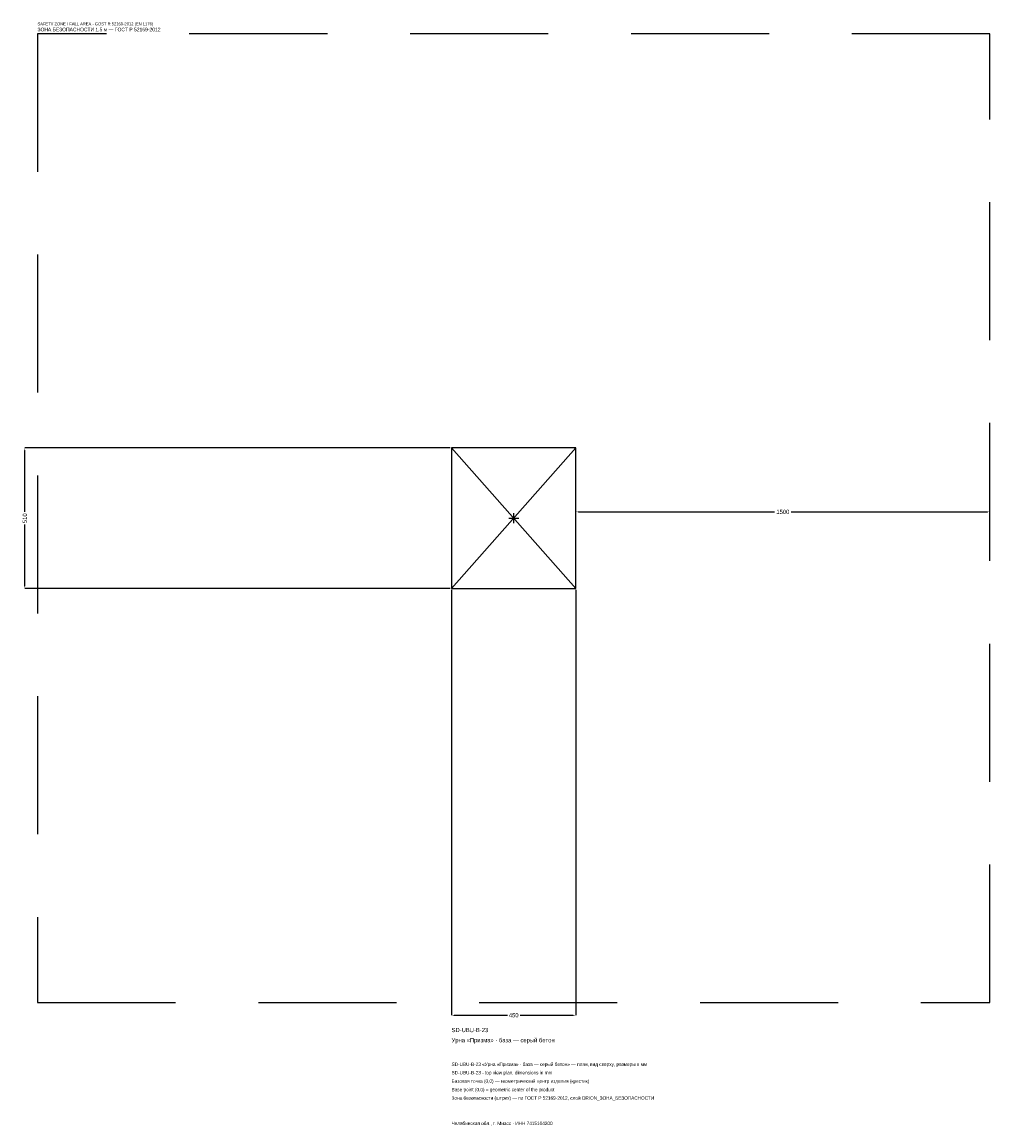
# Model space of a CAD drawing. Header units: metres. Extents: x -1781 to 1725, y -2202 to 1798.
import ezdxf

# ---------------------------------------------------------------- set-up
doc = ezdxf.new("R2010")
doc.units = ezdxf.units.M
doc.linetypes.add('DASHED', pattern=[800, 500, -300])
for name, color, linetype in [('ЗСК_ДАННЫЕ', 3, 'Continuous'), ('ЗСК_ЗОНА_БЕЗОПАСНОСТИ', 1, 'Continuous'), ('ЗСК_КОНТУР', 7, 'Continuous'), ('ЗСК_РАЗМЕРЫ', 8, 'Continuous')]:
    doc.layers.add(name, color=color, linetype=linetype)
doc.dimstyles.new('ORION', dxfattribs={"dimtxt": 15.3, "dimasz": 9.18, "dimexe": 1.25, "dimexo": 4.59, "dimtad": 1, "dimdec": 0, "dimcen": 2.5, "dimazin": 3, "dimtfac": 1, "dimtmove": 0, "dimatfit": 3})

# ---------------------------------------------------------------- blocks, each defined once
blk = doc.blocks.new('_CLOSEDFILLED')
at = {"color": 0, "linetype": 'BYBLOCK'}
blk.add_solid([(-1, 0.16), (0, 0), (-1, -0.16)], dxfattribs=at)
blk = doc.blocks.new('*D1')
for p, q in [((-225, -259.59), (-225, -1800.9)), ((225, -259.59), (225, -1800.9)), ((-215.82, -1800.9), (-22.95, -1800.9)), ((22.95, -1800.9), (215.82, -1800.9))]:
    blk.add_line(p, q)
at = {"layer": 'Defpoints'}
for p in [(-225, -255), (225, -255), (-225, -1800.9)]:
    blk.add_point(p, dxfattribs=at)
at = {"layer": 'ЗСК_РАЗМЕРЫ', "xscale": 9.18, "yscale": 9.18, "rotation": 180}
blk.add_blockref('_CLOSEDFILLED', (-225, -1800.9), dxfattribs=at)
at = {"layer": 'ЗСК_РАЗМЕРЫ', "xscale": 9.18, "yscale": 9.18}
blk.add_blockref('_CLOSEDFILLED', (225, -1800.9), dxfattribs=at)
at = {"layer": 'ЗСК_РАЗМЕРЫ', "insert": (0, -1800.9), "char_height": 15.3, "attachment_point": 5}
blk.add_mtext('450', dxfattribs=at)
blk = doc.blocks.new('*D2')
for p, q in [((-229.59, 255), (-1770.9, 255)), ((-1770.9, 22.95), (-1770.9, 245.82)), ((-1770.9, -245.82), (-1770.9, -22.95)), ((-229.59, -255), (-1770.9, -255))]:
    blk.add_line(p, q)
at = {"layer": 'Defpoints'}
for p in [(-225, 255), (-1770.9, -255), (-225, -255)]:
    blk.add_point(p, dxfattribs=at)
at = {"layer": 'ЗСК_РАЗМЕРЫ', "xscale": 9.18, "yscale": 9.18}
for p, rotation in [((-1770.9, 255), 90), ((-1770.9, -255), 270)]:
    blk.add_blockref('_CLOSEDFILLED', p, dxfattribs=dict(at, rotation=rotation))
at = {"layer": 'ЗСК_РАЗМЕРЫ', "insert": (-1770.9, 0), "char_height": 15.3, "attachment_point": 5, "rotation": 90}
blk.add_mtext('510', dxfattribs=at)
blk = doc.blocks.new('*D3')
for p, q in [((225, 4.59), (225, 22.95)), ((234.18, 22.95), (944.4, 22.95)), ((1005.6, 22.95), (1715.82, 22.95)), ((1725, 4.59), (1725, 22.95))]:
    blk.add_line(p, q)
at = {"layer": 'Defpoints'}
for p in [(225, 22.95), (225, 0), (1725, 0)]:
    blk.add_point(p, dxfattribs=at)
at = {"layer": 'ЗСК_РАЗМЕРЫ', "xscale": 9.18, "yscale": 9.18, "rotation": 180}
blk.add_blockref('_CLOSEDFILLED', (225, 22.95), dxfattribs=at)
at = {"layer": 'ЗСК_РАЗМЕРЫ', "xscale": 9.18, "yscale": 9.18}
blk.add_blockref('_CLOSEDFILLED', (1725, 22.95), dxfattribs=at)
at = {"layer": 'ЗСК_РАЗМЕРЫ', "insert": (975, 22.95), "char_height": 15.3, "attachment_point": 5}
blk.add_mtext('1500', dxfattribs=at)
blk = doc.blocks.new('ОРИОН SD-UBU-B-23 Урна Призма · база — серый бетон')
at = {"layer": 'ЗСК_ЗОНА_БЕЗОПАСНОСТИ', "linetype": 'DASHED'}
blk.add_lwpolyline([(-1725, -1755), (1725, -1755), (1725, 1755), (-1725, 1755)], close=True, dxfattribs=at)
at = {"layer": 'ЗСК_КОНТУР'}
for p, q in [((-225, -255), (225, 255)), ((-225, 255), (225, -255))]:
    blk.add_line(p, q, dxfattribs=at)
blk.add_lwpolyline([(-225, -255), (225, -255), (225, 255), (-225, 255)], close=True, dxfattribs=at)
at = {"layer": 'ЗСК_РАЗМЕРЫ'}
for p, q in [((-18, 0), (18, 0)), ((0, -18), (0, 18))]:
    blk.add_line(p, q, dxfattribs=at)
at = {"layer": 'ЗСК_ДАННЫЕ'}
for tag, p in [('АРТИКУЛ', (-225, -1862.1)), ('НАИМЕНОВАНИЕ', (-225, -1898.82))]:
    blk.add_attdef(tag, p, '', height=15.3, dxfattribs=at)
at = {"layer": 'ЗСК_ДАННЫЕ', "flags": 1}
for tag, p in [('ТЕЛЕФОН', (-225, -1972.26)), ('ПРОИЗВОДИТЕЛЬ', (-225, -1935.54)), ('САЙТ', (-225, -2045.7)), ('АДРЕС', (-225, -2082.42)), ('РЕКВИЗИТЫ', (-225, -2119.14)), ('ГАБАРИТЫ', (-225, -2155.86)), ('ЗОНА_БЕЗОПАСНОСТИ', (-225, -2192.58))]:
    blk.add_attdef(tag, p, '', height=15.3, dxfattribs=at)
at = {"layer": 'ЗСК_ЗОНА_БЕЗОПАСНОСТИ', "color": 1}
for s, height, p in [('SAFETY ZONE / FALL AREA - GOST R 52169-2012 (EN 1176)', 10.71, (-1725, 1785.6)), ('ЗОНА БЕЗОПАСНОСТИ 1,5 м — ГОСТ Р 52169-2012', 13.005, (-1725, 1764.18))]:
    blk.add_text(s, height=height, dxfattribs=at).set_placement(p)
at = {"layer": 'ЗСК_РАЗМЕРЫ'}
dim = blk.add_linear_dim(base=(-1770.9, -255), p1=(-225, -255), p2=(-225, 255), angle=90, dimstyle='ORION', dxfattribs=at)
dim.commit()
dim.dimension.update_dxf_attribs({"geometry": '*D2', "text_midpoint": (-1770.9, 0)})
for base, p1, p2, picture, middle in [((225, 22.95), (225, 0), (1725, 0), '*D3', (975, 22.95)), ((-225, -1800.9), (-225, -255), (225, -255), '*D1', (0, -1800.9))]:
    dim = blk.add_linear_dim(base=base, p1=p1, p2=p2, dimstyle='ORION', dxfattribs=at)
    dim.commit()
    dim.dimension.update_dxf_attribs({"geometry": picture, "text_midpoint": middle})

msp = doc.modelspace()

# ---------------------------------------------------------------- block references
msp.add_blockref('ОРИОН SD-UBU-B-23 Урна Призма · база — серый бетон', (0, 0)).add_auto_attribs({'АРТИКУЛ': 'SD-UBU-B-23', 'НАИМЕНОВАНИЕ': 'Урна «Призма» · база — серый бетон'})

# ---------------------------------------------------------------- texts
at = {"layer": 'ЗСК_ДАННЫЕ', "color": 3}
for s, p in [('SD-UBU-B-23 «Урна «Призма» · база — серый бетон» — план, вид сверху, размеры в мм', (-225, -1984.5)), ('SD-UBU-B-23 - top view plan, dimensions in mm', (-225, -2015.1)), ('Челябинская обл., г. Миасс · ИНН 7415104200', (-225, -2198.7))]:
    msp.add_text(s, height=12.24, dxfattribs=at).set_placement(p)
at = {"layer": 'ЗСК_ДАННЫЕ', "color": 7}
for s, p in [('Базовая точка (0,0) — геометрический центр изделия (крестик)', (-225, -2045.7)), ('Base point (0,0) = geometric center of the product', (-225, -2076.3))]:
    msp.add_text(s, height=12.24, dxfattribs=at).set_placement(p)
at = {"layer": 'ЗСК_ДАННЫЕ', "color": 1}
msp.add_text('Зона безопасности (штрих) — по ГОСТ Р 52169-2012, слой ORION_ЗОНА_БЕЗОПАСНОСТИ', height=12.24, dxfattribs=at).set_placement((-225, -2106.9))

doc.saveas('drawing.dxf')
